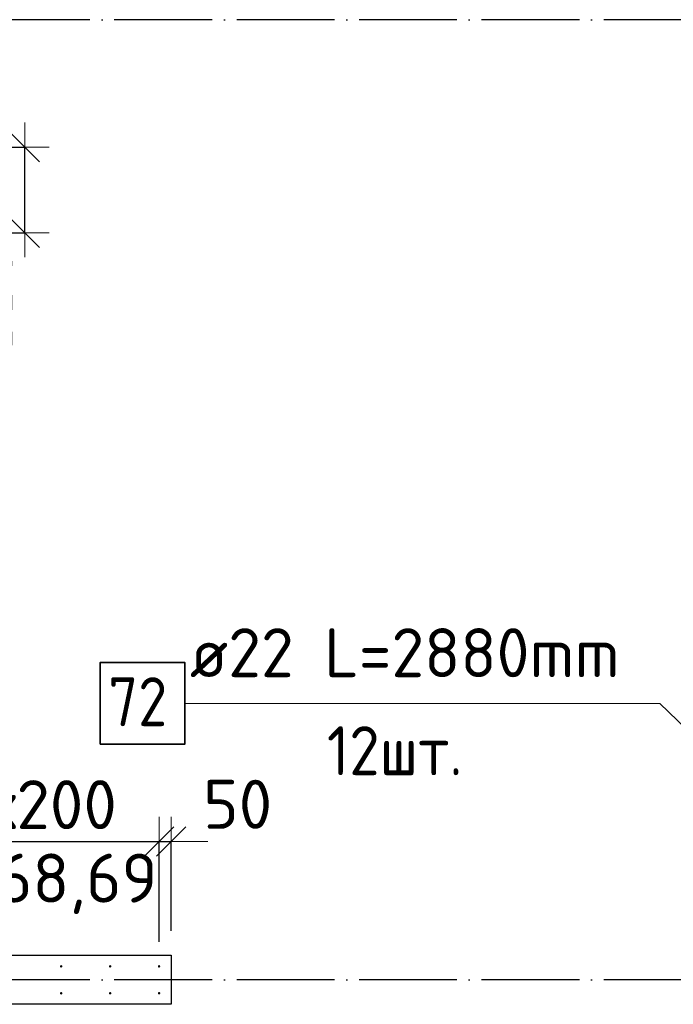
# Model space of a CAD drawing. Header units: millimetres. Extents: x 76517 to 124426, y -73423 to -21861.
# Tile 80 of 114: x 81831 to 84501, y -34480 to -30460. Entities that reach past the tile are written whole.
import ezdxf

# ---------------------------------------------------------------- set-up
doc = ezdxf.new("R2010")
doc.units = ezdxf.units.MM
doc.header["$PDMODE"] = 65
doc.linetypes.add('______11', pattern=[500, 400, -50, 0, -50])
doc.linetypes.add('______5', pattern=[1100, 800, -100, 100, -100])
for name, color, linetype, lineweight in [('Standard', 7, 'Continuous', 25), ('Арм.стержн. Выпуски', 180, 'Continuous', 35), ('Размерная линия_ общее_1', 7, 'Continuous', 13), ('Стена_ общее', 7, 'Continuous', 35)]:
    doc.layers.add(name, color=color, linetype=linetype, lineweight=lineweight)
doc.layers.add('Осевая линия_ общее', color=7, linetype='______5', lineweight=13, true_color=0xa0a0a0)
doc.styles.add('ISOCPEUR', font='ISOCPEUR')
doc.dimstyles.new('DIMSTYLE_10', dxfattribs={"dimtxt": 200, "dimasz": 200, "dimexe": 0, "dimexo": 0, "dimgap": 100, "dimtad": 2, "dimdec": 0, "dimrnd": 5, "dimzin": 12, "dimdsep": 46, "dimtxsty": 'ISOCPEUR', "dimblk1": 'ALL_ML_STRICH', "dimblk2": 'ALL_ML_STRICH', "dimsah": 1, "dimcen": 0, "dimclrd": 7, "dimclre": 256, "dimclrt": 7, "dimadec": 0, "dimazin": 0, "dimtfac": 1, "dimtdec": 0, "dimtix": 1, "dimtmove": 2, "dimatfit": 3, "dimfxl": 0, "dimtvp": 1.2, "dimtzin": 0, "dimlwd": 0, "dimlwe": -3, "dimarcsym": 0})
doc.dimstyles.new('DIMSTYLE_5', dxfattribs={"dimtxt": 200, "dimasz": 200, "dimexe": 0, "dimexo": 0, "dimgap": 100, "dimtad": 2, "dimdec": 0, "dimrnd": 1, "dimzin": 12, "dimdsep": 46, "dimtxsty": 'ISOCPEUR', "dimblk1": 'ALL_ML_STRICH', "dimblk2": 'ALL_ML_STRICH', "dimsah": 1, "dimcen": 0, "dimclrd": 7, "dimclre": 256, "dimclrt": 7, "dimadec": 0, "dimazin": 0, "dimtfac": 1, "dimtdec": 0, "dimtix": 1, "dimtmove": 2, "dimatfit": 3, "dimfxl": 0, "dimtzin": 0, "dimlwd": 0, "dimlwe": -3, "dimarcsym": 0})
doc.dimstyles.new('DIMSTYLE_6', dxfattribs={"dimtxt": 200, "dimasz": 200, "dimexe": 0, "dimexo": 0, "dimgap": 100, "dimtad": 2, "dimdec": 0, "dimrnd": 1, "dimzin": 12, "dimdsep": 46, "dimtxsty": 'ISOCPEUR', "dimblk1": 'ALL_ML_STRICH', "dimblk2": 'ALL_ML_STRICH', "dimsah": 1, "dimcen": 0, "dimclrd": 7, "dimclre": 256, "dimclrt": 7, "dimadec": 0, "dimazin": 0, "dimtfac": 1, "dimtdec": 0, "dimtix": 1, "dimtmove": 2, "dimatfit": 3, "dimfxl": 0, "dimtvp": 1.2, "dimtzin": 0, "dimlwd": 0, "dimlwe": -3, "dimarcsym": 0})

# ---------------------------------------------------------------- blocks, each defined once
blk = doc.blocks.new('ALL_ML_STRICH')
at = {"color": 0, "linetype": 'ByBlock', "lineweight": -2}
for p, q in [((0, -0.5), (0, 0.5)), ((-0.3, -0.3), (0.3, 0.3)), ((-1, 0), (0.5, 0))]:
    blk.add_line(p, q, dxfattribs=at)
blk = doc.blocks.new('*D27')
at = {"layer": 'DEFPOINTS', "color": 7, "linetype": 'Continuous', "lineweight": 13, "transparency": 33554687}
for p in [(81400, -33814.8), (81400, -34325), (82400, -34325)]:
    blk.add_point(p, dxfattribs=at)
at = {"layer": 'Размерная линия_ общее_1', "color": 253, "linetype": 'Continuous', "lineweight": -2, "true_color": 0xa0a0a0, "transparency": 33554687}
for p, q in [((81400, -34225), (81400, -33814.8)), ((82400, -34225), (82400, -33814.8))]:
    blk.add_line(p, q, dxfattribs=at)
at = {"layer": 'Размерная линия_ общее_1', "color": 7, "linetype": 'Continuous', "lineweight": -2, "transparency": 33554687}
blk.add_line((81400, -33814.8), (82400, -33814.8), dxfattribs=at)
at = {"layer": 'Размерная линия_ общее_1', "color": 7, "linetype": 'Continuous', "lineweight": 13, "transparency": 33554687, "xscale": 200, "yscale": 200, "zscale": 200, "rotation": 180}
blk.add_blockref('ALL_ML_STRICH', (81400, -33814.8), dxfattribs=at)
at = {"layer": 'Размерная линия_ общее_1', "color": 7, "linetype": 'Continuous', "lineweight": 13, "transparency": 33554687, "xscale": 200, "yscale": 200, "zscale": 200}
blk.add_blockref('ALL_ML_STRICH', (82400, -33814.8), dxfattribs=at)
at = {"layer": 'Размерная линия_ общее_1', "color": 7, "linetype": 'Continuous', "lineweight": 13, "transparency": 33554687, "insert": (81560, -33564.8), "char_height": 200, "width": 10, "attachment_point": 1, "line_spacing_factor": 0.60241, "style": 'ISOCPEUR'}
blk.add_mtext('5х200', dxfattribs=at)
blk = doc.blocks.new('*D28')
at = {"layer": 'DEFPOINTS', "color": 7, "linetype": 'Continuous', "lineweight": 13, "transparency": 33554687}
for p in [(82400, -33814.8), (82450, -34280), (82400, -34325)]:
    blk.add_point(p, dxfattribs=at)
at = {"layer": 'Размерная линия_ общее_1', "color": 253, "linetype": 'Continuous', "lineweight": -2, "true_color": 0xa0a0a0, "transparency": 33554687}
for p, q in [((82400, -34225), (82400, -33814.8)), ((82450, -34180), (82450, -33814.8))]:
    blk.add_line(p, q, dxfattribs=at)
at = {"layer": 'Размерная линия_ общее_1', "color": 7, "linetype": 'Continuous', "lineweight": -2, "transparency": 33554687}
blk.add_line((82400, -33814.8), (82450, -33814.8), dxfattribs=at)
at = {"layer": 'Размерная линия_ общее_1', "color": 7, "linetype": 'Continuous', "lineweight": 13, "transparency": 33554687, "xscale": 200, "yscale": 200, "zscale": 200}
blk.add_blockref('ALL_ML_STRICH', (82450, -33814.8), dxfattribs=at)
at = {"layer": 'Размерная линия_ общее_1', "color": 7, "linetype": 'Continuous', "lineweight": 13, "transparency": 33554687, "xscale": 200, "yscale": 200, "zscale": 200, "rotation": 180}
blk.add_blockref('ALL_ML_STRICH', (82400, -33814.8), dxfattribs=at)
at = {"layer": 'Размерная линия_ общее_1', "color": 7, "linetype": 'Continuous', "lineweight": 13, "transparency": 33554687, "insert": (82721.1, -33663.2), "char_height": 200, "width": 400, "attachment_point": 5, "style": 'ISOCPEUR'}
blk.add_mtext('\\A1;{50}', dxfattribs=at)
blk = doc.blocks.new('*D103')
at = {"layer": 'DEFPOINTS', "color": 7, "linetype": 'Continuous', "lineweight": 13, "transparency": 33554687}
for p in [(81200, -30980), (81155, -31330), (81851.5, -31330)]:
    blk.add_point(p, dxfattribs=at)
at = {"layer": 'Размерная линия_ общее_1', "color": 253, "linetype": 'Continuous', "lineweight": -2, "true_color": 0xa0a0a0, "transparency": 33554687}
for p, q in [((81300, -30980), (81851.5, -30980)), ((81255, -31330), (81851.5, -31330))]:
    blk.add_line(p, q, dxfattribs=at)
at = {"layer": 'Размерная линия_ общее_1', "color": 7, "linetype": 'Continuous', "lineweight": -2, "transparency": 33554687}
blk.add_line((81851.5, -31330), (81851.5, -30980), dxfattribs=at)
at = {"layer": 'Размерная линия_ общее_1', "color": 7, "linetype": 'Continuous', "lineweight": 13, "transparency": 33554687, "xscale": 200, "yscale": 200, "zscale": 200}
for p, rotation in [((81851.5, -30980), 90), ((81851.5, -31330), 270)]:
    blk.add_blockref('ALL_ML_STRICH', p, dxfattribs=dict(at, rotation=rotation))
at = {"layer": 'Размерная линия_ общее_1', "color": 7, "linetype": 'Continuous', "lineweight": 13, "transparency": 33554687, "insert": (81701.1, -31599.1), "char_height": 200, "width": 600, "attachment_point": 5, "rotation": 90, "style": 'ISOCPEUR'}
blk.add_mtext('\\A1;{350}', dxfattribs=at)

msp = doc.modelspace()

# ---------------------------------------------------------------- hatches: boundary and pattern name
at = {"layer": 'Арм.стержн. Выпуски', "linetype": 'Continuous', "lineweight": 35, "transparency": 33554687}
for points in [[(82005, -34325), (82004.6, -34323.1), (82003.5, -34321.5), (82001.9, -34320.4), (82000, -34320), (81998.1, -34320.4), (81996.5, -34321.5), (81995.4, -34323.1), (81995, -34325), (81995.4, -34326.9), (81996.5, -34328.5), (81998.1, -34329.6), (82000, -34330), (82001.9, -34329.6), (82003.5, -34328.5), (82004.6, -34326.9)], [(82205, -34325), (82204.6, -34323.1), (82203.5, -34321.5), (82201.9, -34320.4), (82200, -34320), (82198.1, -34320.4), (82196.5, -34321.5), (82195.4, -34323.1), (82195, -34325), (82195.4, -34326.9), (82196.5, -34328.5), (82198.1, -34329.6), (82200, -34330), (82201.9, -34329.6), (82203.5, -34328.5), (82204.6, -34326.9)], [(82405, -34325), (82404.6, -34323.1), (82403.5, -34321.5), (82401.9, -34320.4), (82400, -34320), (82398.1, -34320.4), (82396.5, -34321.5), (82395.4, -34323.1), (82395, -34325), (82395.4, -34326.9), (82396.5, -34328.5), (82398.1, -34329.6), (82400, -34330), (82401.9, -34329.6), (82403.5, -34328.5), (82404.6, -34326.9)], [(82005, -34435), (82004.6, -34433.1), (82003.5, -34431.5), (82001.9, -34430.4), (82000, -34430), (81998.1, -34430.4), (81996.5, -34431.5), (81995.4, -34433.1), (81995, -34435), (81995.4, -34436.9), (81996.5, -34438.5), (81998.1, -34439.6), (82000, -34440), (82001.9, -34439.6), (82003.5, -34438.5), (82004.6, -34436.9)], [(82205, -34435), (82204.6, -34433.1), (82203.5, -34431.5), (82201.9, -34430.4), (82200, -34430), (82198.1, -34430.4), (82196.5, -34431.5), (82195.4, -34433.1), (82195, -34435), (82195.4, -34436.9), (82196.5, -34438.5), (82198.1, -34439.6), (82200, -34440), (82201.9, -34439.6), (82203.5, -34438.5), (82204.6, -34436.9)], [(82405, -34435), (82404.6, -34433.1), (82403.5, -34431.5), (82401.9, -34430.4), (82400, -34430), (82398.1, -34430.4), (82396.5, -34431.5), (82395.4, -34433.1), (82395, -34435), (82395.4, -34436.9), (82396.5, -34438.5), (82398.1, -34439.6), (82400, -34440), (82401.9, -34439.6), (82403.5, -34438.5), (82404.6, -34436.9)]]:
    msp.add_hatch(color=4, dxfattribs=at).paths.add_polyline_path(points)

# ---------------------------------------------------------------- linework, layer by layer
at = {"layer": 'Арм.стержн. Выпуски', "color": 7, "linetype": 'Continuous', "lineweight": 13, "transparency": 33554687}
for p, q in [((82506, -33251.2), (84446, -33251.2)), ((84446, -33251.2), (85300, -34075))]:
    msp.add_line(p, q, dxfattribs=at)
at = {"layer": 'Арм.стержн. Выпуски', "color": 7, "linetype": 'Continuous', "lineweight": 35, "transparency": 33554687}
msp.add_lwpolyline([(82159.3, -33417.8), (82506, -33417.8), (82506, -33084.5), (82159.3, -33084.5), (82159.3, -33417.8)], dxfattribs=at)
at = {"layer": 'Осевая линия_ общее', "color": 253, "linetype": '______11', "lineweight": -3, "true_color": 0xa0a0a0, "transparency": 33554687}
for p, q in [((96620, -30460), (77142.2, -30460)), ((96620, -34380), (77142.2, -34380))]:
    msp.add_line(p, q, dxfattribs=at)
at = {"layer": 'Стена_ общее', "color": 7, "linetype": 'Continuous', "lineweight": 25, "transparency": 33554687}
for p, q in [((81200, -34280), (82450, -34280)), ((81200, -34280), (82450, -34280)), ((82450, -34280), (82450, -34480)), ((82450, -34280), (82450, -34480)), ((82450, -34480), (81200, -34480)), ((82450, -34480), (81200, -34480))]:
    msp.add_line(p, q, dxfattribs=at)

# ---------------------------------------------------------------- texts
at = {"layer": 'Standard', "color": 7, "linetype": 'Continuous', "lineweight": 13, "transparency": 33554687, "insert": (81835.8, -33864.7), "char_height": 200, "width": 1196.491, "attachment_point": 2, "style": 'ISOCPEUR'}
msp.add_mtext('\\A1;{\\fISOCPEUR|i0|b0;\\H200.000000;\\W1.000000;\\C7;поз.68,69}\\P', dxfattribs=at)
at = {"layer": 'Арм.стержн. Выпуски', "color": 7, "linetype": 'Continuous', "lineweight": 25, "transparency": 33554687, "char_height": 200, "attachment_point": 7, "style": 'ISOCPEUR'}
for s, insert, width in [('\\W0.98;ø22 L=2880mm ', (82526, -33144.5), 1996.963), ('\\W0.87;72', (82192.7, -33344.5), 367.208), ('\\W0.91;12шт. ', (83086, -33544.5), 870.449)]:
    msp.add_mtext(s, dxfattribs=dict(at, insert=insert, width=width))

# ---------------------------------------------------------------- dimensions: what is measured, and where the dimension line sits
at = {"layer": 'Размерная линия_ общее_1', "color": 7, "linetype": 'Continuous', "lineweight": 13, "transparency": 33554687}
dim = msp.add_linear_dim(base=(81851.5, -30980), p1=(81255, -31330), p2=(81300, -30980), angle=90, dimstyle='DIMSTYLE_10', override={"dimpost": '<>', "dimclrd": 7, "dimclre": 253, "dimclrt": 7, "dimlwd": 0, "dimlwe": 65533}, dxfattribs=at)
dim.commit()
dim.dimension.update_dxf_attribs({"geometry": '*D103', "text_midpoint": (81701.1, -31599.1), "dimtype": 160})
dim = msp.add_linear_dim(base=(82400, -33814.8), p1=(81400, -34225), p2=(82400, -34225), text='5х200', dimstyle='DIMSTYLE_5', override={"dimpost": '<>', "dimclrd": 7, "dimclre": 253, "dimclrt": 7, "dimlwd": 0, "dimlwe": 65533}, dxfattribs=at)
dim.commit()
dim.dimension.update_dxf_attribs({"geometry": '*D27', "text_midpoint": (81900, -33714.8), "dimtype": 160})
dim = msp.add_linear_dim(base=(82450, -33814.8), p1=(82400, -34225), p2=(82450, -34180), dimstyle='DIMSTYLE_6', override={"dimpost": '<>', "dimclrd": 7, "dimclre": 253, "dimclrt": 7, "dimlwd": 0, "dimlwe": 65533}, dxfattribs=at)
dim.commit()
dim.dimension.update_dxf_attribs({"geometry": '*D28', "text_midpoint": (82721.1, -33663.2), "dimtype": 160})

doc.saveas('drawing.dxf')
